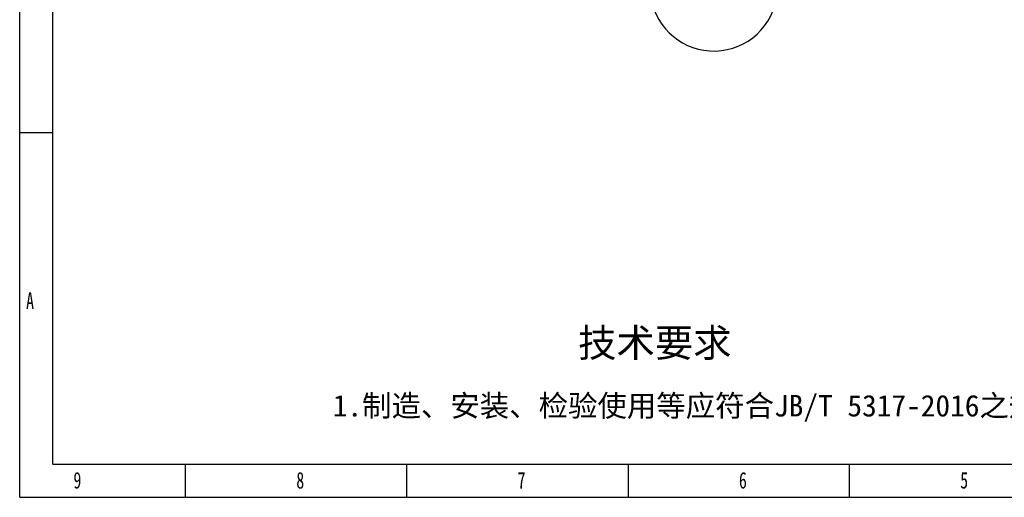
# Model space of a CAD drawing. Header units: millimetres. Extents: x 1723 to 4236, y 3692 to 5468.
# Tile 1 of 10: x 1723 to 2979, y 3692 to 4302. Entities that reach past the tile are written whole.
import ezdxf

# ---------------------------------------------------------------- set-up
doc = ezdxf.new("R2010")
doc.units = ezdxf.units.MM
doc.styles.add('样式 1', font='SimSun.ttf', dxfattribs={"width": 0.7, "height": 2.5})

# ---------------------------------------------------------------- blocks, each defined once
blk = doc.blocks.new('图框')
at = {"lineweight": -3}
for p, q in [((0, 0), (0, 1603.2)), ((38.2, 38.2), (38.2, 1565)), ((38.2, 419.9), (0, 419.9)), ((38.2, 38.2), (2229.1, 38.2)), ((190.9, 0), (190.9, 38.2)), ((445.6, 0), (445.6, 38.2)), ((700.4, 38.2), (700.4, 0)), ((955.2, 38.2), (955.2, 0)), ((0, 0), (2267.3, 0))]:
    blk.add_line(p, q, dxfattribs=at)
at = {"lineweight": -3, "attachment_point": 1, "style": '样式 1'}
for s, insert, char_height, width in [('{\\fSimSun|b0|i0|c134|p2;A}', (7.4, 236.2), 19.085, 11.558), ('9', (61.9, 29.2), 19.1, 11.005), ('8', (318.5, 29.2), 19.1, 9.306), ('7', (573.3, 29.2), 19.1, 8.643), ('{\\fSimSun|b0|i0|c134|p2;6}', (828.1, 29.2), 19.085, 10.165), ('{\\fSimSun|b0|i0|c134|p2;5}', (1082.9, 29.2), 19.085, 11.005)]:
    blk.add_mtext(s, dxfattribs=dict(at, insert=insert, char_height=char_height, width=width))
at = {"lineweight": -3, "attachment_point": 1}
for s, insert, char_height, width in [('{\\fSimSun|b0|i0|c134|p2;技术要求}', (642.9, 194.2), 32.397, 267.651), ('{\\fSimSun|b0|i0|c134|p2;1.制造、安装、检验使用等应符合JB/T 5317-2016之规定}', (360.4, 118), 24.838, 962.738)]:
    blk.add_mtext(s, dxfattribs=dict(at, insert=insert, char_height=char_height, width=width))

msp = doc.modelspace()

# ---------------------------------------------------------------- linework, layer by layer
msp.add_arc((2608.897, 4342.914), 81.25, 107.177954, 353.808)

# ---------------------------------------------------------------- block references
at = {"xscale": 1.108057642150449, "yscale": 1.108057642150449, "zscale": 1.108057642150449}
msp.add_blockref('图框', (1723.297, 3691.86), dxfattribs=at)

doc.saveas('drawing.dxf')
